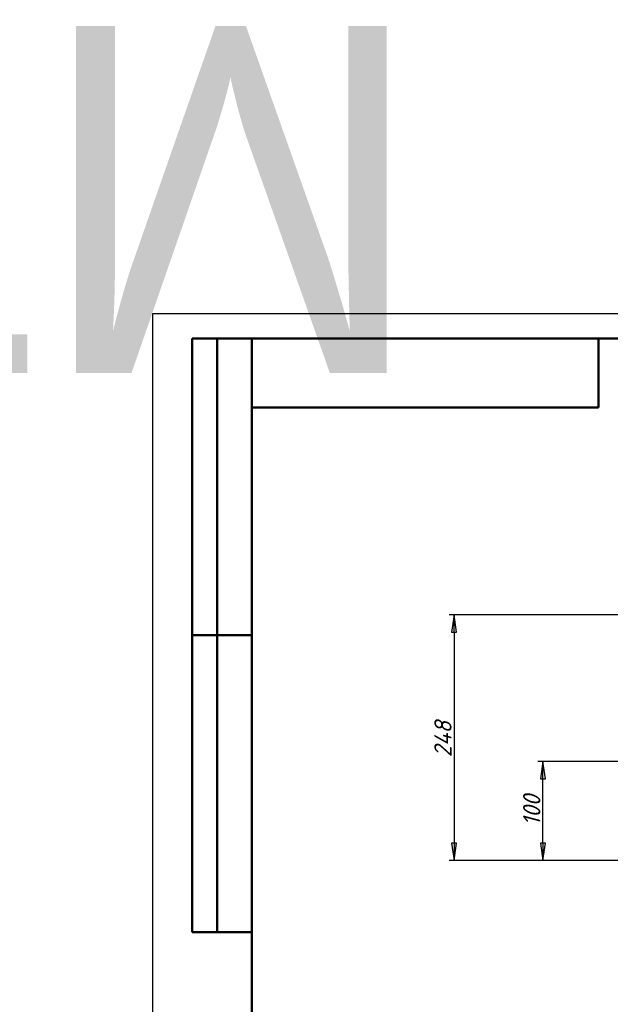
# Model space of a CAD drawing. Header units: millimetres. Extents: x -5840 to 12227, y -347 to 1782.
# Tile 3 of 31: x -134 to 462, y 787 to 1782. Entities that reach past the tile are written whole.
import ezdxf
from ezdxf.enums import TextEntityAlignment as Align

# ---------------------------------------------------------------- set-up
doc = ezdxf.new("R2018")
doc.units = ezdxf.units.MM
doc.header["$LTSCALE"] = 5
for name, color, linetype, lineweight in [('Кромка (ГОСТ)', 7, 'Continuous', 50), ('Обозначение (ГОСТ)', 7, 'Continuous', 25), ('Размер (ГОСТ)', 7, 'Continuous', 25), ('Эскизная геометрия (ГОСТ)', 7, 'Continuous', 50)]:
    doc.layers.add(name, color=color, linetype=linetype, lineweight=lineweight)
doc.styles.add('Обычный текст (ГОСТ)', font='GOST Common Italic.ttf')
doc.dimstyles.new('Обычный (ГОСТ)', dxfattribs={"dimscale": 5, "dimtxt": 3.5, "dimasz": 3.5, "dimexe": 1, "dimexo": 0, "dimgap": 0.5, "dimtad": 1, "dimtxsty": 'Обычный текст (ГОСТ)', "dimblk": 'Filled-1', "dimcen": 0.09, "dimdle": 15, "dimclrd": 256, "dimclre": 256, "dimclrt": 256, "dimazin": 2, "dimtfac": 0.714286, "dimtdec": 3, "dimtmove": 0, "dimatfit": 3, "dimfxl": 1, "dimtolj": 1, "dimlwd": 25, "dimlwe": 25, "dimarcsym": 0})

# ---------------------------------------------------------------- blocks, each defined once
blk = doc.blocks.new('Рамки ГОСТ - Рамка')
at = {"layer": 'Кромка (ГОСТ)', "lineweight": 25}
for p, q in [((0, 0), (0, 297)), ((0, 297), (420, 297))]:
    blk.add_line(p, q, dxfattribs=at)
at = {"layer": 'Кромка (ГОСТ)'}
for p, q in [((415, 292), (20, 292)), ((20, 292), (20, 5))]:
    blk.add_line(p, q, dxfattribs=at)
blk = doc.blocks.new('ГОСТ - Доп. графы 2')
at = {"layer": 'Эскизная геометрия (ГОСТ)'}
for p, q in [((-12, 0), (-12, 120)), ((-12, 120), (0, 120)), ((-7, 0), (-7, 120)), ((-12, 60), (0, 60)), ((0, 0), (-12, 0))]:
    blk.add_line(p, q, dxfattribs=at)
at = {"layer": 'Обозначение (ГОСТ)', "lineweight": 30, "flags": 17}
for tag, p in [('Первичная_применяемость', (-3.65, 90.03)), ('Справочный_номер', (-3.55, 30.02))]:
    blk.add_attdef(tag, text='', height=3.17, rotation=90, dxfattribs=at).set_placement(p, align=Align.MIDDLE_CENTER)
blk = doc.blocks.new('ГОСТ - Доп. графы 3')
at = {"layer": 'Эскизная геометрия (ГОСТ)'}
for p, q in [((0, 0), (70, 0)), ((70, 0), (70, -14)), ((70, -14), (0, -14))]:
    blk.add_line(p, q, dxfattribs=at)
at = {"layer": 'Обозначение (ГОСТ)', "lineweight": 30}
blk.add_attdef('ОБОЗНАЧЕНИЕ', text='', height=5, rotation=180, dxfattribs=at).set_placement((34.94, -6.97), align=Align.MIDDLE_CENTER)
blk = doc.blocks.new('Filled-1')
at = {"color": 0}
for p, q in [((0, 0), (-1, 0.143)), ((-1, 0.143), (-1, -0.143)), ((-1, 0), (0, 0)), ((-1, -0.143), (0, 0))]:
    blk.add_line(p, q, dxfattribs=at)
at = {"color": 0, "flags": 128}
blk.add_lwpolyline([(-1, -0.143), (0, 0), (-1, 0.143), (-1, -0.143)], dxfattribs=at)
at = {"color": 0}
blk.add_solid([(-1, -0.143), (0, 0), (-1, 0.143), (-1, -0.143)], dxfattribs=at)
blk = doc.blocks.new('*D11')
at = {"layer": 'Defpoints', "color": 0, "linetype": 'Continuous', "transparency": 16777216}
for p in [(507.24, 1180.5), (304.25, 932.5), (589.74, 932.5)]:
    blk.add_point(p, dxfattribs=at)
at = {"layer": 'Размер (ГОСТ)', "linetype": 'Continuous', "lineweight": 25, "transparency": 16777216}
for p, q in [((507.24, 1180.5), (299.25, 1180.5)), ((304.25, 1163), (304.25, 950)), ((589.74, 932.5), (299.25, 932.5))]:
    blk.add_line(p, q, dxfattribs=at)
at = {"layer": 'Размер (ГОСТ)', "linetype": 'Continuous', "lineweight": 25, "transparency": 16777216, "xscale": 17.5, "yscale": 17.5, "zscale": 17.5}
for p, rotation in [((304.25, 1180.5), 90), ((304.25, 932.5), 270)]:
    blk.add_blockref('Filled-1', p, dxfattribs=dict(at, rotation=rotation))
at = {"layer": 'Размер (ГОСТ)', "linetype": 'Continuous', "lineweight": 25, "transparency": 16777216, "insert": (284.25, 1036.7), "char_height": 17.5, "attachment_point": 1, "rotation": 90, "style": 'Обычный текст (ГОСТ)'}
blk.add_mtext('\\A1;248', dxfattribs=at)
blk = doc.blocks.new('*D12')
at = {"layer": 'Defpoints', "color": 0, "linetype": 'Continuous', "transparency": 16777216}
for p in [(393.84, 1032.5), (519.24, 1032.5), (589.74, 932.5)]:
    blk.add_point(p, dxfattribs=at)
at = {"layer": 'Размер (ГОСТ)', "linetype": 'Continuous', "lineweight": 25, "transparency": 16777216}
for p, q in [((519.24, 1032.5), (388.84, 1032.5)), ((393.84, 950), (393.84, 1015)), ((589.74, 932.5), (388.84, 932.5))]:
    blk.add_line(p, q, dxfattribs=at)
at = {"layer": 'Размер (ГОСТ)', "linetype": 'Continuous', "lineweight": 25, "transparency": 16777216, "xscale": 17.5, "yscale": 17.5, "zscale": 17.5}
for p, rotation in [((393.84, 1032.5), 90), ((393.84, 932.5), 270)]:
    blk.add_blockref('Filled-1', p, dxfattribs=dict(at, rotation=rotation))
at = {"layer": 'Размер (ГОСТ)', "linetype": 'Continuous', "lineweight": 25, "transparency": 16777216, "insert": (373.84, 967.35), "char_height": 17.5, "attachment_point": 1, "rotation": 90, "style": 'Обычный текст (ГОСТ)'}
blk.add_mtext('\\A1;100', dxfattribs=at)

msp = doc.modelspace()

# ---------------------------------------------------------------- block references
ref = msp.add_blockref('ГОСТ - Доп. графы 3', (100, 1460), dxfattribs=dict(xscale=5, yscale=5, zscale=5))
lines = msp.add_mtext('MT-N-060EM-O2-220VAC-У1', dxfattribs={"layer": 'Обозначение (ГОСТ)', "insert": (274.711, 1425.162), "char_height": 350.62419, "attachment_point": 1, "rotation": 180})
ref.add_attrib('ОБОЗНАЧЕНИЕ', '', (274.711, 1425.162)).embed_mtext(lines)
at = {"xscale": 5, "yscale": 5, "zscale": 5}
for name, p in [('Рамки ГОСТ - Рамка', (0, 0)), ('ГОСТ - Доп. графы 2', (100, 860))]:
    msp.add_blockref(name, p, dxfattribs=at)

# ---------------------------------------------------------------- dimensions: what is measured, and where the dimension line sits
at = {"layer": 'Размер (ГОСТ)', "linetype": 'Continuous', "lineweight": 25}
for base, p1, p2, picture, middle in [((304.254, 932.505), (507.238, 1180.505), (589.738, 932.505), '*D11', (304.254, 1056.505)), ((393.836, 1032.505), (589.738, 932.505), (519.238, 1032.505), '*D12', (393.836, 982.505))]:
    dim = msp.add_linear_dim(base=base, p1=p1, p2=p2, angle=90, dimstyle='Обычный (ГОСТ)', override={"dimgap": 0.5, "dimdec": 2, "dimtol": 0, "dimlim": 0, "dimtp": 0, "dimtm": 0, "dimtdec": 3, "dimtofl": 0, "dimatfit": 1}, dxfattribs=at)
    dim.commit()
    dim.dimension.update_dxf_attribs({"geometry": picture, "text_midpoint": middle, "dimtype": 160})

doc.saveas('drawing.dxf')
